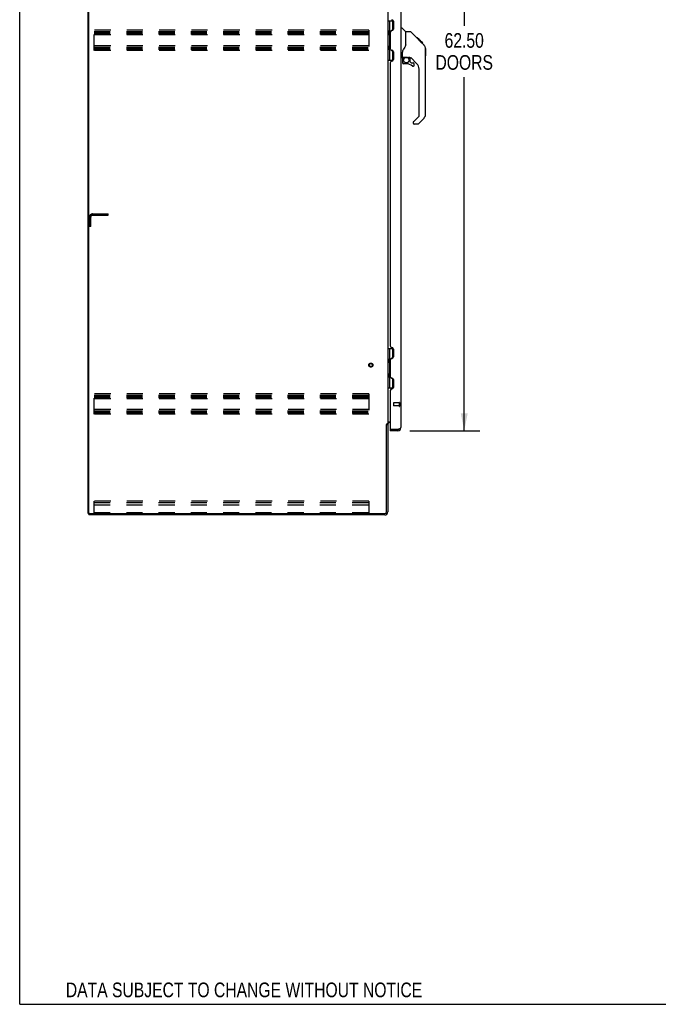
# Model space of a CAD drawing. Header units: inches. Extents: x 0 to 235, y 0 to 152.
# Tile 1 of 93: x 0 to 51, y 0 to 79. Entities that reach past the tile are written whole.
import ezdxf

# ---------------------------------------------------------------- set-up
doc = ezdxf.new("R2010")
doc.units = ezdxf.units.IN
doc.header["$LTSCALE"] = 12.916347
doc.header["$MEASUREMENT"] = 0
doc.linetypes.add('HIDDEN', pattern=[0.2, 0.1, -0.1])
doc.layers.get('0').update_dxf_attribs({"linetype": 'CONTINUOUS'})
for name, color, linetype in [('02___PRT_ALL_AXES', 7, 'CONTINUOUS'), ('DEFAULT_2', 8, 'HIDDEN'), ('DIMENSIONS', 7, 'CONTINUOUS')]:
    doc.layers.add(name, color=color, linetype=linetype)
doc.styles.get("Standard").update_dxf_attribs({"font": 'txt', "width": 0.8})
doc.dimstyles.new('DIMSTYLE_1', dxfattribs={"dimtxt": 1.174213, "dimasz": 1.381427, "dimexe": 0.09, "dimexo": 0.07, "dimgap": 0.0425, "dimtad": 0, "dimtih": 1, "dimtoh": 1, "dimzin": 4, "dimdsep": 46, "dimtxsty": 'Standard', "dimblk": '_FILLED', "dimblk1": '_FILLED', "dimblk2": '_FILLED', "dimcen": 0.09, "dimadec": 0, "dimazin": 0, "dimtfac": 1, "dimtofl": 0, "dimtmove": 0, "dimatfit": 3, "dimldrblk": '_FILLED', "dimfxl": 0, "dimtolj": 1, "dimtzin": 4, "dimarcsym": 0})

# ---------------------------------------------------------------- blocks, each defined once
blk = doc.blocks.new('_FILLED')
at = {"color": 0, "linetype": 'ByBlock'}
blk.add_solid([(0, 0), (-1, 0.2), (-1, -0.2)], dxfattribs=at)
blk = doc.blocks.new('*D21')
at = {"layer": 'DIMENSIONS', "color": 2, "linetype": 'Continuous'}
for p, q in [((31.253, 108.436), (36.846, 108.436)), ((35.602, 108.436), (35.602, 78.36)), ((35.602, 45.936), (35.602, 74.25)), ((31.253, 45.936), (36.846, 45.936))]:
    blk.add_line(p, q, dxfattribs=at)
at = {"layer": 'DIMENSIONS', "color": 2, "linetype": 'Continuous', "xscale": 1.3814274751, "yscale": 1.3814274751, "zscale": 1.3814274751}
for p, rotation in [((35.602, 108.436), 90), ((35.602, 45.936), 270)]:
    blk.add_blockref('_FILLED', p, dxfattribs=dict(at, rotation=rotation))
at = {"layer": 'DIMENSIONS', "color": 2, "linetype": 'Continuous', "insert": (35.602, 77.773), "char_height": 1.1742, "width": 4.69685, "attachment_point": 2, "line_spacing_factor": 0.9}
blk.add_mtext('62.50\\PDOORS', dxfattribs=at)

msp = doc.modelspace()

# ---------------------------------------------------------------- linework, layer by layer
at = {"color": 7, "linetype": 'Continuous'}
for p, q in [((0, 0), (0, 151.957)), ((5.479, 39.29), (5.479, 111.082)), ((29.479, 78.76), (29.922, 78.76)), ((29.518, 75.611), (29.518, 78.76)), ((29.656, 77.971), (29.656, 78.76)), ((29.872, 78.76), (29.872, 77.992)), ((30.532, 78.189), (30.595, 78.189)), ((30.92, 77.88), (30.622, 78.178)), ((29.592, 77.907), (29.656, 77.971)), ((29.592, 77.907), (29.592, 77.645)), ((29.592, 77.645), (29.656, 77.581)), ((29.608, 77.629), (29.608, 77.923)), ((29.656, 76.79), (29.656, 77.581)), ((29.857, 77.983), (29.792, 77.983)), ((31.287, 77.875), (30.926, 77.875)), ((30.926, 76.77), (30.926, 77.875)), ((32.108, 77.087), (31.343, 77.851)), ((31.864, 77.397), (31.797, 77.397)), ((31.871, 77.39), (31.804, 77.39)), ((31.881, 77.38), (31.814, 77.38)), ((31.887, 77.373), (31.821, 77.373)), ((31.895, 77.365), (31.829, 77.365)), ((31.915, 77.346), (31.848, 77.346)), ((31.864, 77.397), (32.191, 77.07)), ((31.938, 77.323), (31.871, 77.323)), ((31.961, 77.3), (31.894, 77.3)), ((31.985, 77.276), (31.918, 77.276)), ((29.592, 76.726), (29.656, 76.79)), ((29.592, 76.464), (29.592, 76.726)), ((29.608, 76.448), (29.608, 76.742)), ((30.926, 76.832), (30.905, 76.776)), ((32.009, 77.252), (31.942, 77.252)), ((32.032, 77.229), (31.965, 77.229)), ((32.054, 77.207), (31.987, 77.207)), ((32.074, 77.186), (32.008, 77.186)), ((32.092, 77.169), (32.025, 77.169)), ((32.105, 77.156), (32.038, 77.156)), ((32.109, 77.152), (32.042, 77.152)), ((32.111, 77.15), (32.044, 77.15)), ((32.112, 77.149), (32.045, 77.149)), ((32.112, 77.149), (32.046, 77.149)), ((32.08, 77.113), (32.046, 77.147)), ((32.115, 77.146), (32.048, 77.146)), ((32.119, 77.142), (32.052, 77.142)), ((32.125, 77.136), (32.058, 77.136)), ((32.139, 77.122), (32.072, 77.122)), ((32.107, 77.086), (32.08, 77.113)), ((32.154, 77.107), (32.087, 77.107)), ((32.161, 77.099), (32.095, 77.099)), ((32.168, 77.092), (32.102, 77.092)), ((32.107, 77.086), (32.386, 76.808)), ((32.18, 77.08), (32.114, 77.08)), ((32.186, 77.075), (32.119, 77.075)), ((32.189, 77.072), (32.122, 77.072)), ((32.19, 77.071), (32.123, 77.071)), ((32.191, 77.07), (32.124, 77.07)), ((32.191, 77.07), (32.124, 77.07)), ((32.275, 76.986), (32.191, 77.07)), ((32.208, 76.986), (32.275, 76.986)), ((32.277, 76.984), (32.21, 76.984)), ((32.279, 76.981), (32.213, 76.981)), ((32.277, 76.984), (32.279, 76.981)), ((32.5, 76.553), (32.5, 76.559)), ((32.501, 71.246), (32.501, 76.53)), ((32.512, 76.534), (32.512, 75.948)), ((29.592, 76.464), (29.656, 76.4)), ((29.656, 75.611), (29.656, 76.4)), ((29.792, 76.388), (29.857, 76.388)), ((29.872, 76.38), (29.872, 75.611)), ((30.611, 75.808), (30.532, 75.808)), ((30.65, 75.847), (30.65, 76.254)), ((30.67, 75.849), (30.965, 75.849)), ((30.708, 75.769), (30.788, 75.849)), ((30.714, 75.763), (30.711, 75.766)), ((30.718, 75.76), (30.714, 75.763)), ((30.722, 75.755), (30.718, 75.76)), ((31.238, 75.808), (31.15, 75.808)), ((31.28, 75.476), (31.28, 75.803)), ((31.816, 75.311), (31.314, 75.813)), ((29.479, 75.611), (29.922, 75.611)), ((30.65, 75.63), (30.65, 75.392)), ((30.965, 75.314), (30.729, 75.314)), ((31.284, 75.468), (31.355, 75.396)), ((31.364, 75.392), (31.516, 75.392)), ((31.595, 75.194), (31.595, 75.314)), ((31.989, 71.161), (31.989, 74.894)), ((31.53, 70.67), (31.966, 71.105)), ((32.385, 70.968), (31.933, 70.516)), ((31.516, 70.636), (31.516, 70.571)), ((31.877, 70.493), (31.595, 70.493)), ((29.479, 52.51), (29.922, 52.51)), ((29.518, 49.361), (29.518, 52.51)), ((29.656, 51.721), (29.656, 52.51)), ((29.872, 52.51), (29.872, 51.742)), ((29.592, 51.657), (29.656, 51.721)), ((29.592, 51.657), (29.592, 51.395)), ((29.592, 51.395), (29.656, 51.331)), ((29.608, 51.379), (29.608, 51.673)), ((29.656, 50.54), (29.656, 51.331)), ((29.857, 51.733), (29.792, 51.733)), ((29.592, 50.476), (29.656, 50.54)), ((29.592, 50.214), (29.592, 50.476)), ((29.608, 50.198), (29.608, 50.492)), ((29.592, 50.214), (29.656, 50.15)), ((29.656, 49.361), (29.656, 50.15)), ((29.792, 50.138), (29.857, 50.138)), ((29.872, 50.13), (29.872, 49.361)), ((29.479, 49.361), (29.922, 49.361)), ((29.375, 46.426), (29.479, 46.426)), ((29.678, 46.04), (29.708, 46.04)), ((29.678, 46.04), (29.678, 45.936)), ((30.286, 45.936), (30.286, 46.04)), ((5.479, 39.29), (5.593, 39.29)), ((5.531, 39.29), (5.531, 39.186)), ((0, 0), (234.843, 0))]:
    msp.add_line(p, q, dxfattribs=at)
at = {"color": 3, "linetype": 'Continuous'}
for p, q in [((5.531, 39.352), (5.531, 111.019)), ((30.532, 108.189), (30.532, 46.182)), ((29.479, 107.893), (29.479, 46.478)), ((29.802, 78.846), (29.804, 78.846)), ((29.928, 78.722), (29.928, 78.095)), ((29.678, 77.847), (29.678, 76.524)), ((29.804, 77.971), (29.802, 77.971)), ((29.802, 76.4), (29.804, 76.4)), ((29.928, 76.276), (29.928, 75.649)), ((29.678, 75.401), (29.678, 52.72)), ((29.804, 75.525), (29.802, 75.525)), ((29.802, 52.596), (29.804, 52.596)), ((29.928, 52.472), (29.928, 51.845)), ((29.678, 51.597), (29.678, 50.274)), ((29.804, 51.721), (29.802, 51.721)), ((29.802, 50.15), (29.804, 50.15)), ((29.928, 50.026), (29.928, 49.399)), ((29.678, 49.151), (29.678, 46.07)), ((29.804, 49.275), (29.802, 49.275)), ((29.519, 46.634), (29.678, 46.634)), ((29.678, 46.582), (29.621, 46.582)), ((29.375, 39.433), (29.375, 46.437)), ((29.479, 46.478), (29.404, 46.478)), ((29.479, 46.439), (29.479, 39.432)), ((30.286, 45.936), (29.678, 45.936)), ((30.286, 46.04), (29.708, 46.04)), ((30.286, 46.04), (30.315, 46.051)), ((30.371, 46.071), (30.387, 46.078)), ((29.232, 39.186), (5.531, 39.186)), ((5.593, 39.29), (29.232, 39.29))]:
    msp.add_line(p, q, dxfattribs=at)
at = {"color": 7, "linetype": 'Continuous'}
for points in [[(31.343, 77.851), (31.335, 77.858), (31.326, 77.864), (31.317, 77.868), (31.307, 77.872), (31.297, 77.874), (31.287, 77.875)], [(30.905, 76.776), (30.875, 76.706), (30.838, 76.636), (30.796, 76.563), (30.748, 76.489), (30.703, 76.425)], [(32.046, 77.147), (32.025, 77.169), (32.002, 77.192), (31.98, 77.214)], [(32.501, 76.53), (32.5, 76.559), (32.494, 76.6), (32.485, 76.641), (32.471, 76.68), (32.453, 76.718), (32.431, 76.754), (32.405, 76.787), (32.386, 76.808)], [(30.703, 76.425), (30.693, 76.408), (30.678, 76.379), (30.665, 76.348), (30.656, 76.313), (30.651, 76.278), (30.65, 76.254)], [(30.722, 75.755), (30.713, 75.745), (30.704, 75.734), (30.696, 75.723), (30.69, 75.71), (30.684, 75.698), (30.679, 75.685), (30.675, 75.671), (30.672, 75.658), (30.671, 75.644), (30.67, 75.63)], [(30.711, 75.766), (30.71, 75.768), (30.709, 75.768), (30.708, 75.769), (30.708, 75.769)], [(30.965, 75.849), (30.972, 75.849), (30.992, 75.848), (31.013, 75.845), (31.034, 75.841), (31.053, 75.837), (31.072, 75.831), (31.088, 75.826), (31.102, 75.821), (31.114, 75.817), (31.124, 75.813), (31.133, 75.81), (31.141, 75.809)], [(31.141, 75.809), (31.149, 75.808), (31.15, 75.808)]]:
    msp.add_lwpolyline(points, dxfattribs=at)
at = {"color": 3, "linetype": 'Continuous'}
for points in [[(29.499, 46.61), (29.494, 46.608), (29.492, 46.607), (29.49, 46.606), (29.487, 46.604), (29.485, 46.603), (29.483, 46.602), (29.482, 46.6), (29.481, 46.599), (29.48, 46.597), (29.479, 46.596), (29.479, 46.594), (29.479, 46.593)], [(29.519, 46.634), (29.519, 46.632), (29.519, 46.63), (29.518, 46.628), (29.518, 46.626), (29.517, 46.624), (29.516, 46.623), (29.515, 46.621), (29.513, 46.62), (29.512, 46.618), (29.51, 46.617), (29.508, 46.615), (29.506, 46.614), (29.504, 46.613), (29.501, 46.612), (29.499, 46.61)], [(29.388, 46.459), (29.386, 46.455), (29.385, 46.454), (29.384, 46.452), (29.383, 46.45), (29.382, 46.449), (29.381, 46.447), (29.38, 46.445), (29.379, 46.443), (29.377, 46.441), (29.376, 46.439), (29.375, 46.437)], [(29.404, 46.478), (29.402, 46.476), (29.4, 46.475), (29.399, 46.473), (29.397, 46.472), (29.396, 46.47), (29.394, 46.469), (29.393, 46.468), (29.392, 46.466), (29.391, 46.465), (29.39, 46.463), (29.39, 46.462), (29.389, 46.461), (29.388, 46.459)], [(30.315, 46.051), (30.33, 46.056), (30.345, 46.061), (30.359, 46.067), (30.371, 46.071)], [(30.387, 46.078), (30.4, 46.083), (30.413, 46.089), (30.426, 46.094), (30.438, 46.1), (30.449, 46.105), (30.46, 46.111), (30.47, 46.116), (30.48, 46.122), (30.488, 46.127), (30.497, 46.133), (30.504, 46.138), (30.51, 46.144), (30.516, 46.149), (30.521, 46.155), (30.525, 46.16), (30.528, 46.166), (30.53, 46.171), (30.532, 46.177), (30.532, 46.182)]]:
    msp.add_lwpolyline(points, dxfattribs=at)
at = {"color": 7, "linetype": 'Continuous'}
msp.add_circle((30.965, 75.609), 0.217, dxfattribs=at)
at = {"color": 3, "linetype": 'Continuous'}
for centre, radius, start, end in [((29.804, 78.722), 0.124, 0, 90), ((29.804, 78.095), 0.124, 270, 360), ((29.802, 77.847), 0.124, 90, 179.99988), ((29.802, 76.524), 0.124, 179.99998, 270), ((29.804, 76.276), 0.124, 0, 90), ((29.802, 75.401), 0.124, 90, 179.99988), ((29.804, 75.649), 0.124, 270, 360), ((29.802, 52.72), 0.124, 179.99998, 270), ((29.804, 52.472), 0.124, 0, 90), ((29.802, 51.597), 0.124, 90, 179.99988), ((29.804, 51.845), 0.124, 270, 360), ((29.802, 50.274), 0.124, 179.99998, 270), ((29.804, 50.026), 0.124, 0, 90), ((29.802, 49.151), 0.124, 90, 179.99988), ((29.804, 49.399), 0.124, 270, 360), ((29.621, 46.439), 0.142, 90, 180), ((29.708, 46.07), 0.03, 180, 270), ((30.286, 46.182), 0.246, 270, 360), ((29.232, 39.433), 0.143, 270, 360), ((29.232, 39.432), 0.246, 270, 360), ((5.593, 39.352), 0.0625, 180, 270)]:
    msp.add_arc(centre, radius, start, end, dxfattribs=at)
at = {"color": 7, "linetype": 'Continuous'}
for centre, radius, start, end in [((30.595, 78.15), 0.0394, 45, 90), ((29.593, 77.879), 0.116, 20.35425, 57.15809), ((29.593, 77.673), 0.116, 302.84191, 317.28032), ((30.128, 77.406), 0.472, 162.30808, 180), ((30.906, 77.866), 0.0197, 0, 45), ((30.128, 76.965), 0.472, 180, 197.69192), ((29.593, 76.698), 0.116, 42.71968, 57.15809), ((32.493, 76.534), 0.0197, 0, 68.93953), ((29.593, 76.492), 0.116, 302.84191, 339.64325), ((30.611, 75.847), 0.0394, 270, 360), ((30.67, 75.869), 0.0197, 180, 270), ((30.847, 75.63), 0.197, 135, 180), ((31.238, 75.611), 0.197, 52.51213, 90), ((32.493, 75.948), 0.0197, 293.60704, 360), ((30.729, 75.392), 0.0787, 180, 270), ((30.965, 74.526), 0.787, 50.4788, 90), ((31.292, 75.476), 0.0118, 180, 225), ((31.364, 75.404), 0.0118, 225, 270), ((31.516, 75.194), 0.0787, 230.4788, 360), ((31.516, 75.314), 0.0787, 0, 90), ((31.398, 74.894), 0.591, 0, 45), ((31.91, 71.161), 0.0787, 315, 360), ((32.107, 71.246), 0.394, 315, 360), ((31.564, 70.636), 0.0472, 135, 180), ((31.595, 70.571), 0.0787, 180, 270), ((31.877, 70.571), 0.0787, 270, 315), ((29.593, 51.629), 0.116, 20.35425, 57.15809), ((29.593, 51.423), 0.116, 302.84191, 317.28032), ((30.128, 51.156), 0.472, 162.30808, 180), ((30.128, 50.715), 0.472, 180, 197.69192), ((29.593, 50.448), 0.116, 42.71968, 57.15809), ((29.593, 50.242), 0.116, 302.84191, 339.64325), ((30.286, 46.182), 0.142, 270, 311.35578), ((30.278, 46.19), 0.15, 272.9489, 308.07543)]:
    msp.add_arc(centre, radius, start, end, dxfattribs=at)
at = {"layer": '02___PRT_ALL_AXES', "color": 8, "linetype": 'HIDDEN'}
for p, q in [((5.583, 62.54), (5.583, 62.915)), ((5.583, 62.915), (5.687, 62.915)), ((5.583, 62.54), (5.687, 62.54)), ((5.687, 62.54), (5.687, 62.915)), ((30.385, 48.164), (29.938, 48.164)), ((30.385, 48.164), (30.385, 47.916)), ((30.385, 47.916), (29.938, 47.916))]:
    msp.add_line(p, q, dxfattribs=at)
msp.add_circle((28.125, 51.186), 0.124, dxfattribs=at)
at = {"layer": 'DEFAULT_2', "color": 8, "linetype": 'HIDDEN'}
for p, q in [((5.958, 76.373), (5.958, 77.998)), ((27.958, 77.998), (5.958, 77.998)), ((5.958, 77.894), (27.958, 77.894)), ((5.958, 77.804), (27.958, 77.804)), ((5.958, 77.727), (27.958, 77.727)), ((27.958, 77.623), (5.958, 77.623)), ((27.958, 77.998), (27.958, 76.373)), ((27.958, 76.748), (5.958, 76.748)), ((5.958, 76.644), (27.958, 76.644)), ((5.958, 76.554), (27.958, 76.554)), ((5.958, 76.477), (27.958, 76.477)), ((27.958, 76.373), (5.958, 76.373)), ((5.829, 63.29), (7.083, 63.29)), ((5.829, 63.186), (7.083, 63.186)), ((7.083, 63.186), (7.083, 63.29)), ((5.583, 62.29), (5.583, 63.043)), ((5.687, 62.29), (5.583, 62.29)), ((5.687, 62.29), (5.687, 63.043)), ((27.958, 48.873), (5.958, 48.873)), ((5.958, 47.248), (5.958, 48.873)), ((5.958, 48.769), (27.958, 48.769)), ((5.958, 48.679), (27.958, 48.679)), ((5.958, 48.602), (27.958, 48.602)), ((27.958, 48.498), (5.958, 48.498)), ((27.958, 48.873), (27.958, 47.248)), ((29.928, 48.154), (29.928, 47.926)), ((30.385, 48.182), (30.385, 47.898)), ((30.428, 48.182), (30.428, 47.898)), ((27.958, 47.623), (5.958, 47.623)), ((5.958, 47.519), (27.958, 47.519)), ((5.958, 47.429), (27.958, 47.429)), ((5.958, 47.352), (27.958, 47.352)), ((27.958, 47.248), (5.958, 47.248)), ((27.958, 40.29), (5.958, 40.29)), ((5.958, 39.29), (5.958, 40.29)), ((27.958, 40.29), (27.958, 39.29)), ((5.958, 40.186), (27.958, 40.186)), ((5.958, 40.185), (27.958, 40.185)), ((5.958, 40.008), (27.958, 40.008)), ((5.958, 39.394), (27.958, 39.394))]:
    msp.add_line(p, q, dxfattribs=at)
for radius in [0.164, 0.124]:
    msp.add_circle((28.125, 51.186), radius, dxfattribs=at)
for centre, radius, start, end in [((5.829, 63.043), 0.246, 90, 180), ((5.829, 63.043), 0.142, 90, 180), ((29.938, 48.154), 0.01, 90, 180), ((30.407, 48.182), 0.0215, 0, 180), ((29.938, 47.926), 0.01, 180, 270), ((30.407, 47.898), 0.0215, 180, 360)]:
    msp.add_arc(centre, radius, start, end, dxfattribs=at)

# ---------------------------------------------------------------- texts
at = {"layer": 'DIMENSIONS', "color": 2, "linetype": 'Continuous', "insert": (17.966, 1.742), "char_height": 1.17421, "width": 34.75672, "attachment_point": 2, "line_spacing_factor": 0.9}
msp.add_mtext('DATA SUBJECT TO CHANGE WITHOUT NOTICE', dxfattribs=at)

# ---------------------------------------------------------------- dimensions: what is measured, and where the dimension line sits
at = {"layer": 'DIMENSIONS', "color": 2, "linetype": 'Continuous'}
dim = msp.add_linear_dim(base=(35.602, 108.436), p1=(31.183, 45.936), p2=(31.183, 108.436), angle=90, text='<>\\PDOORS', dimstyle='DIMSTYLE_1', dxfattribs=at)
dim.commit()
dim.dimension.update_dxf_attribs({"geometry": '*D21', "text_midpoint": (35.602, 76.305), "dimtype": 160})

doc.saveas('drawing.dxf')
